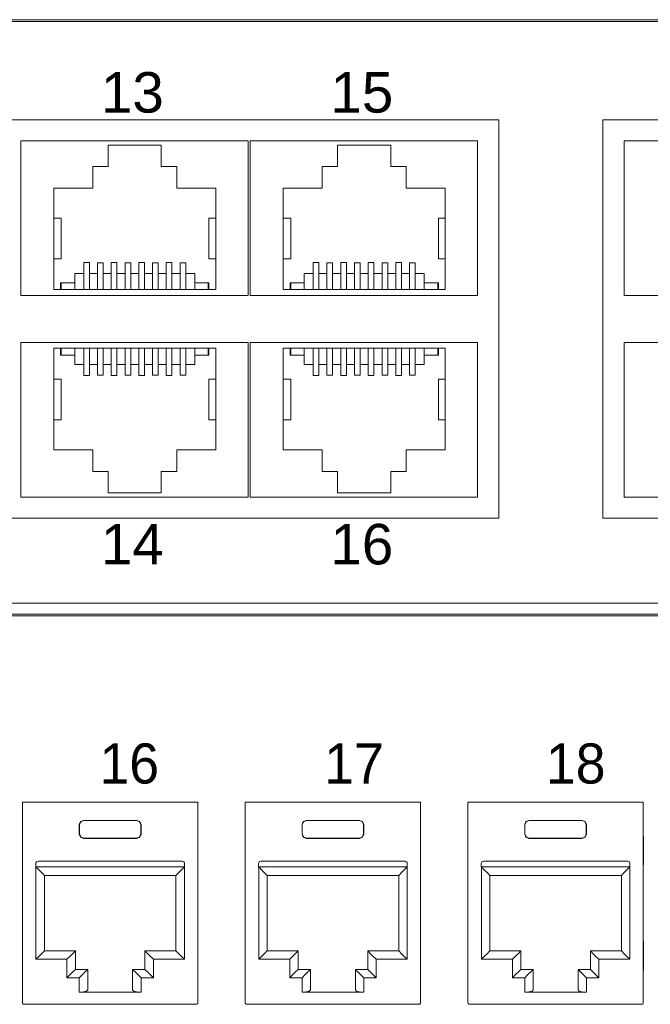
# Model space of a CAD drawing. Header units: millimetres. Extents: x 83969 to 164243, y -22860 to 4849.
# Tile 94 of 156: x 163453.09 to 163456.06, y -21359.72 to -21355.09. Entities that reach past the tile are written whole.
import ezdxf

# ---------------------------------------------------------------- set-up
doc = ezdxf.new("R2010")
doc.units = ezdxf.units.MM
doc.layers.get('0').update_dxf_attribs({"color": 251, "lineweight": 0})
doc.styles.add('_LANSTER_01', font='romans.shx')
doc.styles.add('Arial10', font='arial.ttf', dxfattribs={"height": 10})

# ---------------------------------------------------------------- blocks, each defined once
blk = doc.blocks.new('Switch 24xGE')
at = {"color": 144}
for points in [[(-306.45, 0), (0, 0), (0, 27.955), (-306.45, 27.955)], [(-135.1, 23.252), (-90, 23.252), (-90, 4.506), (-135.1, 4.506)], [(-85.1, 23.252), (-40, 23.252), (-40, 4.506), (-85.1, 4.506)]]:
    blk.add_lwpolyline(points, close=True, dxfattribs=at)
blk.add_lwpolyline([(-272.449, 27.876), (-34, 27.876), (-34, -0.079), (-272.449, -0.079)], close=True)
for points in [[(-101.8, 22.252), (-101.8, 14.981), (-112.5, 14.981), (-112.5, 22.252), (-101.8, 22.252)], [(-91, 22.252), (-91, 14.981), (-101.7, 14.981), (-101.7, 22.252), (-91, 22.252)], [(-73.4, 22.252), (-73.4, 14.981), (-84.1, 14.981), (-84.1, 22.252), (-73.4, 22.252)], [(-110.946, 15.259), (-110.946, 20.026), (-109.11, 20.026), (-109.11, 21.054), (-108.386, 21.054), (-108.386, 22.053), (-105.884, 22.053), (-105.884, 21.054), (-105.16, 21.054), (-105.16, 20.026), (-103.323, 20.026), (-103.323, 15.259), (-110.946, 15.259), (-110.627, 15.259), (-110.627, 15.576), (-110.596, 15.576), (-110.596, 15.259), (-110.596, 15.576), (-109.961, 15.576), (-109.961, 15.259), (-109.961, 16.021), (-109.535, 16.021), (-109.535, 15.259), (-109.535, 16.54), (-109.268, 16.54), (-109.268, 15.259), (-109.268, 16.021), (-108.887, 16.021), (-108.887, 15.259), (-108.887, 16.52), (-108.621, 16.52), (-108.621, 15.259), (-108.621, 16.021), (-108.24, 16.021), (-108.24, 15.259), (-108.24, 16.54), (-107.973, 16.54), (-107.973, 15.259), (-107.973, 16.021), (-107.592, 16.021), (-107.592, 15.259), (-107.592, 16.52), (-107.325, 16.52), (-107.325, 15.259), (-107.325, 16.021), (-106.944, 16.021), (-106.944, 15.259), (-106.944, 16.54), (-106.678, 16.54), (-106.678, 15.259), (-106.678, 16.021), (-106.297, 16.021), (-106.297, 15.259), (-106.297, 16.52), (-106.03, 16.52), (-106.03, 15.259), (-106.03, 16.021), (-105.649, 16.021), (-105.649, 15.259), (-105.649, 16.54), (-105.382, 16.54), (-105.382, 15.259), (-105.382, 16.021), (-105.001, 16.021), (-105.001, 15.259), (-105.001, 16.52), (-104.735, 16.52), (-104.735, 15.259), (-104.735, 16.021), (-104.309, 16.021), (-104.309, 15.259), (-104.309, 15.576), (-103.674, 15.576), (-103.674, 15.259), (-103.674, 15.576), (-103.642, 15.576), (-103.642, 15.259)], [(-100.146, 15.259), (-100.146, 20.026), (-98.31, 20.026), (-98.31, 21.054), (-97.586, 21.054), (-97.586, 22.053), (-95.084, 22.053), (-95.084, 21.054), (-94.36, 21.054), (-94.36, 20.026), (-92.523, 20.026), (-92.523, 15.259), (-100.146, 15.259), (-99.827, 15.259), (-99.827, 15.576), (-99.796, 15.576), (-99.796, 15.259), (-99.796, 15.576), (-99.161, 15.576), (-99.161, 15.259), (-99.161, 16.021), (-98.735, 16.021), (-98.735, 15.259), (-98.735, 16.54), (-98.468, 16.54), (-98.468, 15.259), (-98.468, 16.021), (-98.087, 16.021), (-98.087, 15.259), (-98.087, 16.52), (-97.821, 16.52), (-97.821, 15.259), (-97.821, 16.021), (-97.44, 16.021), (-97.44, 15.259), (-97.44, 16.54), (-97.173, 16.54), (-97.173, 15.259), (-97.173, 16.021), (-96.792, 16.021), (-96.792, 15.259), (-96.792, 16.52), (-96.525, 16.52), (-96.525, 15.259), (-96.525, 16.021), (-96.144, 16.021), (-96.144, 15.259), (-96.144, 16.54), (-95.878, 16.54), (-95.878, 15.259), (-95.878, 16.021), (-95.497, 16.021), (-95.497, 15.259), (-95.497, 16.52), (-95.23, 16.52), (-95.23, 15.259), (-95.23, 16.021), (-94.849, 16.021), (-94.849, 15.259), (-94.849, 16.54), (-94.582, 16.54), (-94.582, 15.259), (-94.582, 16.021), (-94.201, 16.021), (-94.201, 15.259), (-94.201, 16.52), (-93.935, 16.52), (-93.935, 15.259), (-93.935, 16.021), (-93.509, 16.021), (-93.509, 15.259), (-93.509, 15.576), (-92.874, 15.576), (-92.874, 15.259), (-92.874, 15.576), (-92.842, 15.576), (-92.842, 15.259)], [(-110.946, 18.616), (-110.591, 18.616), (-110.591, 16.713), (-110.946, 16.713)], [(-103.323, 18.616), (-103.647, 18.616), (-103.647, 16.713), (-103.323, 16.713)], [(-100.146, 18.616), (-99.791, 18.616), (-99.791, 16.713), (-100.146, 16.713)], [(-92.523, 18.616), (-92.847, 18.616), (-92.847, 16.713), (-92.523, 16.713)], [(-101.8, 5.506), (-101.8, 12.777), (-112.5, 12.777), (-112.5, 5.506), (-101.8, 5.506)], [(-91, 5.506), (-91, 12.777), (-101.7, 12.777), (-101.7, 5.506), (-91, 5.506)], [(-73.4, 5.506), (-73.4, 12.777), (-84.1, 12.777), (-84.1, 5.506), (-73.4, 5.506)], [(-110.946, 12.5), (-110.946, 7.733), (-109.11, 7.733), (-109.11, 6.704), (-108.386, 6.704), (-108.386, 5.705), (-105.884, 5.705), (-105.884, 6.704), (-105.16, 6.704), (-105.16, 7.733), (-103.323, 7.733), (-103.323, 12.5), (-110.946, 12.5), (-110.627, 12.5), (-110.627, 12.182), (-110.596, 12.182), (-110.596, 12.5), (-110.596, 12.182), (-109.961, 12.182), (-109.961, 12.5), (-109.961, 11.738), (-109.535, 11.738), (-109.535, 12.5), (-109.535, 11.219), (-109.268, 11.219), (-109.268, 12.5), (-109.268, 11.738), (-108.887, 11.738), (-108.887, 12.5), (-108.887, 11.239), (-108.621, 11.239), (-108.621, 12.5), (-108.621, 11.738), (-108.24, 11.738), (-108.24, 12.5), (-108.24, 11.218), (-107.973, 11.218), (-107.973, 12.5), (-107.973, 11.738), (-107.592, 11.738), (-107.592, 12.5), (-107.592, 11.239), (-107.325, 11.239), (-107.325, 12.5), (-107.325, 11.738), (-106.944, 11.738), (-106.944, 12.5), (-106.944, 11.218), (-106.678, 11.218), (-106.678, 12.5), (-106.678, 11.738), (-106.297, 11.738), (-106.297, 12.5), (-106.297, 11.239), (-106.03, 11.239), (-106.03, 12.5), (-106.03, 11.738), (-105.649, 11.738), (-105.649, 12.5), (-105.649, 11.218), (-105.382, 11.218), (-105.382, 12.5), (-105.382, 11.738), (-105.001, 11.738), (-105.001, 12.5), (-105.001, 11.239), (-104.735, 11.239), (-104.735, 12.5), (-104.735, 11.738), (-104.309, 11.738), (-104.309, 12.5), (-104.309, 12.182), (-103.674, 12.182), (-103.674, 12.5), (-103.674, 12.182), (-103.642, 12.182), (-103.642, 12.5)], [(-100.146, 12.5), (-100.146, 7.733), (-98.31, 7.733), (-98.31, 6.704), (-97.586, 6.704), (-97.586, 5.705), (-95.084, 5.705), (-95.084, 6.704), (-94.36, 6.704), (-94.36, 7.733), (-92.523, 7.733), (-92.523, 12.5), (-100.146, 12.5), (-99.827, 12.5), (-99.827, 12.182), (-99.796, 12.182), (-99.796, 12.5), (-99.796, 12.182), (-99.161, 12.182), (-99.161, 12.5), (-99.161, 11.738), (-98.735, 11.738), (-98.735, 12.5), (-98.735, 11.219), (-98.468, 11.219), (-98.468, 12.5), (-98.468, 11.738), (-98.087, 11.738), (-98.087, 12.5), (-98.087, 11.239), (-97.821, 11.239), (-97.821, 12.5), (-97.821, 11.738), (-97.44, 11.738), (-97.44, 12.5), (-97.44, 11.218), (-97.173, 11.218), (-97.173, 12.5), (-97.173, 11.738), (-96.792, 11.738), (-96.792, 12.5), (-96.792, 11.239), (-96.525, 11.239), (-96.525, 12.5), (-96.525, 11.738), (-96.144, 11.738), (-96.144, 12.5), (-96.144, 11.218), (-95.878, 11.218), (-95.878, 12.5), (-95.878, 11.738), (-95.497, 11.738), (-95.497, 12.5), (-95.497, 11.239), (-95.23, 11.239), (-95.23, 12.5), (-95.23, 11.738), (-94.849, 11.738), (-94.849, 12.5), (-94.849, 11.218), (-94.582, 11.218), (-94.582, 12.5), (-94.582, 11.738), (-94.201, 11.738), (-94.201, 12.5), (-94.201, 11.239), (-93.935, 11.239), (-93.935, 12.5), (-93.935, 11.738), (-93.509, 11.738), (-93.509, 12.5), (-93.509, 12.182), (-92.874, 12.182), (-92.874, 12.5), (-92.874, 12.182), (-92.842, 12.182), (-92.842, 12.5)], [(-110.946, 9.143), (-110.591, 9.143), (-110.591, 11.045), (-110.946, 11.045)], [(-103.323, 9.143), (-103.647, 9.143), (-103.647, 11.045), (-103.323, 11.045)], [(-100.146, 9.143), (-99.791, 9.143), (-99.791, 11.045), (-100.146, 11.045)], [(-92.523, 9.143), (-92.847, 9.143), (-92.847, 11.045), (-92.523, 11.045)]]:
    blk.add_lwpolyline(points, dxfattribs=at)
at = {"color": 144, "style": 'Arial10'}
for s, p in [('13', (-108.726, 23.585)), ('15', (-97.926, 23.585)), ('14', (-108.726, 2.337)), ('16', (-97.926, 2.337))]:
    blk.add_text(s, height=1.905, dxfattribs=at).set_placement(p)
blk = doc.blocks.new('Panel modularny_24_port_1U')
at = {"color": 0}
blk.add_line((48.895, 4.445), (0, 4.445), dxfattribs=at)
at = {"color": 0, "linetype": 'Continuous'}
for p, q in [((31.1159, 2.9564), (31.1348, 2.9564)), ((31.1159, 2.9564), (31.1159, 1.4553)), ((31.1348, 2.9564), (31.1379, 2.9564)), ((31.1379, 2.9564), (31.1453, 2.9564)), ((32.3985, 2.9564), (31.1453, 2.9564)), ((32.4058, 2.9564), (32.3985, 2.9564)), ((32.409, 2.9564), (32.4058, 2.9564)), ((32.4279, 2.9564), (32.409, 2.9564)), ((32.4279, 2.9564), (32.4279, 1.4553)), ((32.7828, 2.9564), (32.8017, 2.9564)), ((32.7828, 2.9564), (32.7828, 1.4553)), ((32.8017, 2.9564), (32.8048, 2.9564)), ((32.8048, 2.9564), (32.8122, 2.9564)), ((34.0653, 2.9564), (32.8122, 2.9564)), ((34.0727, 2.9564), (34.0653, 2.9564)), ((34.0758, 2.9564), (34.0727, 2.9564)), ((34.0947, 2.9564), (34.0758, 2.9564)), ((34.0947, 2.9564), (34.0947, 1.4553)), ((34.4497, 2.9564), (34.4686, 2.9564)), ((34.4497, 2.9564), (34.4497, 1.4553)), ((34.4686, 2.9564), (34.4717, 2.9564)), ((34.4717, 2.9564), (34.4791, 2.9564)), ((35.7322, 2.9564), (34.4791, 2.9564)), ((35.7396, 2.9564), (35.7322, 2.9564)), ((35.7427, 2.9564), (35.7396, 2.9564)), ((35.7616, 2.9564), (35.7427, 2.9564)), ((35.7616, 2.9564), (35.7616, 1.4553)), ((31.5409, 2.7884), (31.5501, 2.8107)), ((31.5516, 2.8092), (31.5423, 2.7869)), ((31.5501, 2.8107), (31.5724, 2.8199)), ((31.5738, 2.8184), (31.5516, 2.8092)), ((31.5724, 2.8199), (31.9714, 2.8199)), ((31.5724, 2.8199), (31.5738, 2.8184)), ((31.9699, 2.8184), (31.5738, 2.8184)), ((31.9714, 2.8199), (31.9699, 2.8184)), ((31.9699, 2.8184), (31.9922, 2.8092)), ((31.9937, 2.8107), (31.9714, 2.8199)), ((31.9922, 2.8092), (32.0014, 2.7869)), ((32.0029, 2.7884), (31.9937, 2.8107)), ((33.2077, 2.7884), (33.217, 2.8107)), ((33.2184, 2.8092), (33.2092, 2.7869)), ((33.217, 2.8107), (33.2392, 2.8199)), ((33.2407, 2.8184), (33.2184, 2.8092)), ((33.2392, 2.8199), (33.6383, 2.8199)), ((33.2392, 2.8199), (33.2407, 2.8184)), ((33.6368, 2.8184), (33.2407, 2.8184)), ((33.6383, 2.8199), (33.6368, 2.8184)), ((33.6368, 2.8184), (33.6591, 2.8092)), ((33.6605, 2.8107), (33.6383, 2.8199)), ((33.6591, 2.8092), (33.6683, 2.7869)), ((33.6698, 2.7884), (33.6605, 2.8107)), ((34.8746, 2.7884), (34.8838, 2.8107)), ((34.8853, 2.8092), (34.8761, 2.7869)), ((34.8838, 2.8107), (34.9061, 2.8199)), ((34.9076, 2.8184), (34.8853, 2.8092)), ((34.9061, 2.8199), (35.3051, 2.8199)), ((34.9061, 2.8199), (34.9076, 2.8184)), ((35.3037, 2.8184), (34.9076, 2.8184)), ((35.3051, 2.8199), (35.3037, 2.8184)), ((35.3037, 2.8184), (35.326, 2.8092)), ((35.3274, 2.8107), (35.3051, 2.8199)), ((35.326, 2.8092), (35.3352, 2.7869)), ((35.3366, 2.7884), (35.3274, 2.8107)), ((31.5409, 2.717), (31.5409, 2.7884)), ((31.5423, 2.7869), (31.5409, 2.7884)), ((31.5423, 2.7184), (31.5423, 2.7869)), ((32.0014, 2.7869), (32.0029, 2.7884)), ((32.0014, 2.7184), (32.0014, 2.7869)), ((32.0029, 2.717), (32.0029, 2.7884)), ((33.2077, 2.717), (33.2077, 2.7884)), ((33.2092, 2.7869), (33.2077, 2.7884)), ((33.2092, 2.7184), (33.2092, 2.7869)), ((33.6683, 2.7869), (33.6698, 2.7884)), ((33.6683, 2.7184), (33.6683, 2.7869)), ((33.6698, 2.717), (33.6698, 2.7884)), ((34.8746, 2.717), (34.8746, 2.7884)), ((34.8761, 2.7869), (34.8746, 2.7884)), ((34.8761, 2.7184), (34.8761, 2.7869)), ((35.3352, 2.7869), (35.3366, 2.7884)), ((35.3352, 2.7184), (35.3352, 2.7869)), ((35.3366, 2.717), (35.3366, 2.7884)), ((31.1152, 2.6904), (31.115, 2.662)), ((31.115, 2.662), (31.115, 2.5255)), ((31.1159, 2.7126), (31.1152, 2.6904)), ((31.5423, 2.7184), (31.5409, 2.717)), ((31.5501, 2.6947), (31.5409, 2.717)), ((31.5423, 2.7184), (31.5516, 2.6962)), ((31.5724, 2.6855), (31.5501, 2.6947)), ((31.5516, 2.6962), (31.5738, 2.687)), ((31.5738, 2.687), (31.5724, 2.6855)), ((31.5724, 2.6855), (31.9714, 2.6855)), ((31.9699, 2.687), (31.5738, 2.687)), ((31.9922, 2.6962), (31.9699, 2.687)), ((31.9699, 2.687), (31.9714, 2.6855)), ((31.9714, 2.6855), (31.9937, 2.6947)), ((32.0014, 2.7184), (31.9922, 2.6962)), ((31.9937, 2.6947), (32.0029, 2.717)), ((32.0014, 2.7184), (32.0029, 2.717)), ((32.4285, 2.6904), (32.4279, 2.7126)), ((32.4288, 2.662), (32.4285, 2.6904)), ((32.4288, 2.662), (32.4288, 2.5255)), ((32.7821, 2.6904), (32.7819, 2.662)), ((32.7819, 2.662), (32.7819, 2.5255)), ((32.7828, 2.7126), (32.7821, 2.6904)), ((33.2092, 2.7184), (33.2077, 2.717)), ((33.217, 2.6947), (33.2077, 2.717)), ((33.2092, 2.7184), (33.2184, 2.6962)), ((33.2392, 2.6855), (33.217, 2.6947)), ((33.2184, 2.6962), (33.2407, 2.687)), ((33.2407, 2.687), (33.2392, 2.6855)), ((33.2392, 2.6855), (33.6383, 2.6855)), ((33.6368, 2.687), (33.2407, 2.687)), ((33.6591, 2.6962), (33.6368, 2.687)), ((33.6368, 2.687), (33.6383, 2.6855)), ((33.6383, 2.6855), (33.6605, 2.6947)), ((33.6683, 2.7184), (33.6591, 2.6962)), ((33.6605, 2.6947), (33.6698, 2.717)), ((33.6683, 2.7184), (33.6698, 2.717)), ((34.0954, 2.6904), (34.0947, 2.7126)), ((34.0956, 2.662), (34.0954, 2.6904)), ((34.0956, 2.662), (34.0956, 2.5255)), ((34.449, 2.6904), (34.4487, 2.662)), ((34.4487, 2.662), (34.4487, 2.5255)), ((34.4497, 2.7126), (34.449, 2.6904)), ((34.8761, 2.7184), (34.8746, 2.717)), ((34.8838, 2.6947), (34.8746, 2.717)), ((34.8761, 2.7184), (34.8853, 2.6962)), ((34.9061, 2.6855), (34.8838, 2.6947)), ((34.8853, 2.6962), (34.9076, 2.687)), ((34.9076, 2.687), (34.9061, 2.6855)), ((34.9061, 2.6855), (35.3051, 2.6855)), ((35.3037, 2.687), (34.9076, 2.687)), ((35.326, 2.6962), (35.3037, 2.687)), ((35.3037, 2.687), (35.3051, 2.6855)), ((35.3051, 2.6855), (35.3274, 2.6947)), ((35.3352, 2.7184), (35.326, 2.6962)), ((35.3274, 2.6947), (35.3366, 2.717)), ((35.3352, 2.7184), (35.3366, 2.717)), ((35.7623, 2.6904), (35.7616, 2.7126)), ((35.7625, 2.662), (35.7623, 2.6904)), ((35.7625, 2.662), (35.7625, 2.5255)), ((31.115, 2.5255), (31.1152, 2.4971)), ((32.3116, 2.5141), (31.2322, 2.5141)), ((32.4285, 2.4971), (32.4288, 2.5255)), ((32.7819, 2.5255), (32.7821, 2.4971)), ((33.9785, 2.5141), (32.899, 2.5141)), ((34.0954, 2.4971), (34.0956, 2.5255)), ((34.4487, 2.5255), (34.449, 2.4971)), ((35.6454, 2.5141), (34.5659, 2.5141)), ((35.7623, 2.4971), (35.7625, 2.5255)), ((31.1152, 2.4971), (31.1159, 2.4749)), ((31.2154, 2.4973), (31.2154, 2.4721)), ((32.3284, 2.4721), (31.2154, 2.4721)), ((31.2164, 2.4721), (31.2405, 2.4479)), ((31.2164, 1.7811), (31.2164, 2.4721)), ((31.2405, 2.4479), (31.261, 2.4275)), ((32.3032, 2.4479), (32.2828, 2.4275)), ((32.3274, 2.4721), (32.3032, 2.4479)), ((32.3274, 1.7811), (32.3274, 2.4721)), ((32.3284, 2.4973), (32.3284, 2.4721)), ((32.4279, 2.4749), (32.4285, 2.4971)), ((32.7821, 2.4971), (32.7828, 2.4749)), ((32.8822, 2.4973), (32.8822, 2.4721)), ((33.9953, 2.4721), (32.8822, 2.4721)), ((32.8833, 2.4721), (32.9074, 2.4479)), ((32.8833, 1.7811), (32.8833, 2.4721)), ((32.9074, 2.4479), (32.9278, 2.4275)), ((33.9701, 2.4479), (33.9497, 2.4275)), ((33.9942, 2.4721), (33.9701, 2.4479)), ((33.9942, 1.7811), (33.9942, 2.4721)), ((33.9953, 2.4973), (33.9953, 2.4721)), ((34.0947, 2.4749), (34.0954, 2.4971)), ((34.449, 2.4971), (34.4497, 2.4749)), ((34.5491, 2.4973), (34.5491, 2.4721)), ((35.6622, 2.4721), (34.5491, 2.4721)), ((34.5502, 2.4721), (34.5743, 2.4479)), ((34.5502, 1.7811), (34.5502, 2.4721)), ((34.5743, 2.4479), (34.5947, 2.4275)), ((35.637, 2.4479), (35.6166, 2.4275)), ((35.6611, 2.4721), (35.637, 2.4479)), ((35.6611, 1.7811), (35.6611, 2.4721)), ((35.6622, 2.4973), (35.6622, 2.4721)), ((35.7616, 2.4749), (35.7623, 2.4971)), ((31.261, 2.4275), (31.2746, 2.4138)), ((31.2746, 2.4138), (31.2794, 2.4091)), ((31.2794, 2.4091), (31.2794, 1.8441)), ((31.2794, 2.4091), (32.2644, 2.4091)), ((32.2692, 2.4138), (32.2644, 2.4091)), ((32.2644, 2.4091), (32.2644, 1.8441)), ((32.2828, 2.4275), (32.2692, 2.4138)), ((32.9278, 2.4275), (32.9415, 2.4138)), ((32.9415, 2.4138), (32.9463, 2.4091)), ((32.9463, 2.4091), (32.9463, 1.8441)), ((32.9463, 2.4091), (33.9312, 2.4091)), ((33.936, 2.4138), (33.9312, 2.4091)), ((33.9312, 2.4091), (33.9312, 1.8441)), ((33.9497, 2.4275), (33.936, 2.4138)), ((34.5947, 2.4275), (34.6084, 2.4138)), ((34.6084, 2.4138), (34.6132, 2.4091)), ((34.6132, 2.4091), (34.6132, 1.8441)), ((34.6132, 2.4091), (35.5981, 2.4091)), ((35.6029, 2.4138), (35.5981, 2.4091)), ((35.5981, 2.4091), (35.5981, 1.8441)), ((35.6166, 2.4275), (35.6029, 2.4138)), ((31.1159, 1.9259), (31.1152, 1.9036)), ((32.4285, 1.9036), (32.4279, 1.9259)), ((32.7828, 1.9259), (32.7821, 1.9036)), ((34.0954, 1.9036), (34.0947, 1.9259)), ((34.4497, 1.9259), (34.449, 1.9036)), ((35.7623, 1.9036), (35.7616, 1.9259)), ((31.1152, 1.9036), (31.115, 1.8752)), ((31.115, 1.8752), (31.115, 1.7387)), ((31.2794, 1.8441), (31.2746, 1.8393)), ((31.5115, 1.8441), (31.2794, 1.8441)), ((31.5115, 1.8441), (31.5067, 1.8393)), ((31.5115, 1.7055), (31.5115, 1.8441)), ((32.0323, 1.7055), (32.0323, 1.8441)), ((32.0323, 1.8441), (32.2644, 1.8441)), ((32.0323, 1.8441), (32.0371, 1.8393)), ((32.2644, 1.8441), (32.2692, 1.8393)), ((32.4288, 1.8752), (32.4285, 1.9036)), ((32.4288, 1.8752), (32.4288, 1.7387)), ((32.7821, 1.9036), (32.7819, 1.8752)), ((32.7819, 1.8752), (32.7819, 1.7387)), ((32.9463, 1.8441), (32.9415, 1.8393)), ((33.1783, 1.8441), (32.9463, 1.8441)), ((33.1783, 1.8441), (33.1735, 1.8393)), ((33.1783, 1.7055), (33.1783, 1.8441)), ((33.6992, 1.7055), (33.6992, 1.8441)), ((33.6992, 1.8441), (33.9312, 1.8441)), ((33.6992, 1.8441), (33.704, 1.8393)), ((33.9312, 1.8441), (33.936, 1.8393)), ((34.0956, 1.8752), (34.0954, 1.9036)), ((34.0956, 1.8752), (34.0956, 1.7387)), ((34.449, 1.9036), (34.4487, 1.8752)), ((34.4487, 1.8752), (34.4487, 1.7387)), ((34.6132, 1.8441), (34.6084, 1.8393)), ((34.8452, 1.8441), (34.6132, 1.8441)), ((34.8452, 1.8441), (34.8404, 1.8393)), ((34.8452, 1.7055), (34.8452, 1.8441)), ((35.366, 1.7055), (35.366, 1.8441)), ((35.366, 1.8441), (35.5981, 1.8441)), ((35.366, 1.8441), (35.3708, 1.8393)), ((35.5981, 1.8441), (35.6029, 1.8393)), ((35.7625, 1.8752), (35.7623, 1.9036)), ((35.7625, 1.8752), (35.7625, 1.7387)), ((31.2405, 1.8052), (31.2164, 1.7811)), ((31.2164, 1.7811), (31.4485, 1.7811)), ((31.261, 1.8257), (31.2405, 1.8052)), ((31.2746, 1.8393), (31.261, 1.8257)), ((31.4726, 1.8052), (31.4485, 1.7811)), ((31.4485, 1.7811), (31.4485, 1.6425)), ((31.493, 1.8257), (31.4726, 1.8052)), ((31.5067, 1.8393), (31.493, 1.8257)), ((32.0371, 1.8393), (32.0507, 1.8257)), ((32.0507, 1.8257), (32.0712, 1.8052)), ((32.0712, 1.8052), (32.0953, 1.7811)), ((32.3274, 1.7811), (32.0953, 1.7811)), ((32.0953, 1.7811), (32.0953, 1.6425)), ((32.2692, 1.8393), (32.2828, 1.8257)), ((32.2828, 1.8257), (32.3032, 1.8052)), ((32.3032, 1.8052), (32.3274, 1.7811)), ((32.9074, 1.8052), (32.8833, 1.7811)), ((32.8833, 1.7811), (33.1153, 1.7811)), ((32.9278, 1.8257), (32.9074, 1.8052)), ((32.9415, 1.8393), (32.9278, 1.8257)), ((33.1395, 1.8052), (33.1153, 1.7811)), ((33.1153, 1.7811), (33.1153, 1.6425)), ((33.1599, 1.8257), (33.1395, 1.8052)), ((33.1735, 1.8393), (33.1599, 1.8257)), ((33.704, 1.8393), (33.7176, 1.8257)), ((33.7176, 1.8257), (33.7381, 1.8052)), ((33.7381, 1.8052), (33.7622, 1.7811)), ((33.9942, 1.7811), (33.7622, 1.7811)), ((33.7622, 1.7811), (33.7622, 1.6425)), ((33.936, 1.8393), (33.9497, 1.8257)), ((33.9497, 1.8257), (33.9701, 1.8052)), ((33.9701, 1.8052), (33.9942, 1.7811)), ((34.5743, 1.8052), (34.5502, 1.7811)), ((34.5502, 1.7811), (34.7822, 1.7811)), ((34.5947, 1.8257), (34.5743, 1.8052)), ((34.6084, 1.8393), (34.5947, 1.8257)), ((34.8063, 1.8052), (34.7822, 1.7811)), ((34.7822, 1.7811), (34.7822, 1.6425)), ((34.8268, 1.8257), (34.8063, 1.8052)), ((34.8404, 1.8393), (34.8268, 1.8257)), ((35.3708, 1.8393), (35.3845, 1.8257)), ((35.3845, 1.8257), (35.4049, 1.8052)), ((35.4049, 1.8052), (35.429, 1.7811)), ((35.6611, 1.7811), (35.429, 1.7811)), ((35.429, 1.7811), (35.429, 1.6425)), ((35.6029, 1.8393), (35.6166, 1.8257)), ((35.6166, 1.8257), (35.637, 1.8052)), ((35.637, 1.8052), (35.6611, 1.7811)), ((31.115, 1.7387), (31.1152, 1.7104)), ((31.1152, 1.7104), (31.1159, 1.6881)), ((31.493, 1.6871), (31.5067, 1.7007)), ((31.5067, 1.7007), (31.5115, 1.7055)), ((31.6039, 1.7055), (31.5115, 1.7055)), ((31.5854, 1.6871), (31.5991, 1.7007)), ((31.5991, 1.7007), (31.6039, 1.7055)), ((31.6039, 1.7055), (31.6039, 1.5517)), ((31.9399, 1.7055), (32.0323, 1.7055)), ((31.9399, 1.7055), (31.9399, 1.5517)), ((31.9447, 1.7007), (31.9399, 1.7055)), ((31.9583, 1.6871), (31.9447, 1.7007)), ((32.0371, 1.7007), (32.0323, 1.7055)), ((32.0507, 1.6871), (32.0371, 1.7007)), ((32.4279, 1.6881), (32.4285, 1.7104)), ((32.4285, 1.7104), (32.4288, 1.7387)), ((32.7819, 1.7387), (32.7821, 1.7104)), ((32.7821, 1.7104), (32.7828, 1.6881)), ((33.1599, 1.6871), (33.1735, 1.7007)), ((33.1735, 1.7007), (33.1783, 1.7055)), ((33.2707, 1.7055), (33.1783, 1.7055)), ((33.2523, 1.6871), (33.266, 1.7007)), ((33.266, 1.7007), (33.2707, 1.7055)), ((33.2707, 1.7055), (33.2707, 1.5517)), ((33.6068, 1.7055), (33.6992, 1.7055)), ((33.6068, 1.7055), (33.6068, 1.5517)), ((33.6116, 1.7007), (33.6068, 1.7055)), ((33.6252, 1.6871), (33.6116, 1.7007)), ((33.704, 1.7007), (33.6992, 1.7055)), ((33.7176, 1.6871), (33.704, 1.7007)), ((34.0947, 1.6881), (34.0954, 1.7104)), ((34.0954, 1.7104), (34.0956, 1.7387)), ((34.4487, 1.7387), (34.449, 1.7104)), ((34.449, 1.7104), (34.4497, 1.6881)), ((34.8268, 1.6871), (34.8404, 1.7007)), ((34.8404, 1.7007), (34.8452, 1.7055)), ((34.9376, 1.7055), (34.8452, 1.7055)), ((34.9192, 1.6871), (34.9328, 1.7007)), ((34.9328, 1.7007), (34.9376, 1.7055)), ((34.9376, 1.7055), (34.9376, 1.5517)), ((35.2736, 1.7055), (35.366, 1.7055)), ((35.2736, 1.7055), (35.2736, 1.5517)), ((35.2784, 1.7007), (35.2736, 1.7055)), ((35.2921, 1.6871), (35.2784, 1.7007)), ((35.3708, 1.7007), (35.366, 1.7055)), ((35.3845, 1.6871), (35.3708, 1.7007)), ((35.7616, 1.6881), (35.7623, 1.7104)), ((35.7623, 1.7104), (35.7625, 1.7387)), ((31.4485, 1.6425), (31.4726, 1.6666)), ((31.4485, 1.6425), (31.5409, 1.6425)), ((31.4726, 1.6666), (31.493, 1.6871)), ((31.5409, 1.6425), (31.565, 1.6666)), ((31.5409, 1.5349), (31.5409, 1.6425)), ((31.565, 1.6666), (31.5854, 1.6871)), ((31.9788, 1.6666), (31.9583, 1.6871)), ((32.0029, 1.6425), (31.9788, 1.6666)), ((32.0953, 1.6425), (32.0029, 1.6425)), ((32.0029, 1.5349), (32.0029, 1.6425)), ((32.0712, 1.6666), (32.0507, 1.6871)), ((32.0953, 1.6425), (32.0712, 1.6666)), ((33.1153, 1.6425), (33.1395, 1.6666)), ((33.1153, 1.6425), (33.2077, 1.6425)), ((33.1395, 1.6666), (33.1599, 1.6871)), ((33.2077, 1.6425), (33.2319, 1.6666)), ((33.2077, 1.5349), (33.2077, 1.6425)), ((33.2319, 1.6666), (33.2523, 1.6871)), ((33.6457, 1.6666), (33.6252, 1.6871)), ((33.6698, 1.6425), (33.6457, 1.6666)), ((33.7622, 1.6425), (33.6698, 1.6425)), ((33.6698, 1.5349), (33.6698, 1.6425)), ((33.7381, 1.6666), (33.7176, 1.6871)), ((33.7622, 1.6425), (33.7381, 1.6666)), ((34.7822, 1.6425), (34.8063, 1.6666)), ((34.7822, 1.6425), (34.8746, 1.6425)), ((34.8063, 1.6666), (34.8268, 1.6871)), ((34.8746, 1.6425), (34.8987, 1.6666)), ((34.8746, 1.5349), (34.8746, 1.6425)), ((34.8987, 1.6666), (34.9192, 1.6871)), ((35.3125, 1.6666), (35.2921, 1.6871)), ((35.3366, 1.6425), (35.3125, 1.6666)), ((35.429, 1.6425), (35.3366, 1.6425)), ((35.3366, 1.5349), (35.3366, 1.6425)), ((35.4049, 1.6666), (35.3845, 1.6871)), ((35.429, 1.6425), (35.4049, 1.6666)), ((31.6039, 1.5517), (31.5954, 1.5433)), ((31.9399, 1.5517), (31.9483, 1.5433)), ((33.2707, 1.5517), (33.2623, 1.5433)), ((33.6068, 1.5517), (33.6152, 1.5433)), ((34.9376, 1.5517), (34.9292, 1.5433)), ((35.2736, 1.5517), (35.2821, 1.5433)), ((31.5724, 1.5371), (31.5409, 1.5349)), ((32.0029, 1.5349), (31.5409, 1.5349)), ((31.5954, 1.5433), (31.5724, 1.5371)), ((31.9483, 1.5433), (31.9714, 1.5371)), ((31.9714, 1.5371), (32.0029, 1.5349)), ((33.2392, 1.5371), (33.2077, 1.5349)), ((33.6698, 1.5349), (33.2077, 1.5349)), ((33.2623, 1.5433), (33.2392, 1.5371)), ((33.6152, 1.5433), (33.6383, 1.5371)), ((33.6383, 1.5371), (33.6698, 1.5349)), ((34.9061, 1.5371), (34.8746, 1.5349)), ((35.3366, 1.5349), (34.8746, 1.5349)), ((34.9292, 1.5433), (34.9061, 1.5371)), ((35.2821, 1.5433), (35.3051, 1.5371)), ((35.3051, 1.5371), (35.3366, 1.5349)), ((31.1159, 1.4551), (31.1159, 1.4553)), ((31.1159, 1.4551), (31.1159, 1.4548)), ((31.1159, 1.4548), (31.116, 1.4541)), ((31.116, 1.4541), (31.1162, 1.4528)), ((31.1162, 1.4528), (31.1175, 1.4495)), ((31.1175, 1.4495), (31.1199, 1.4469)), ((31.1199, 1.4469), (31.1229, 1.4452)), ((31.1229, 1.4452), (31.1264, 1.4446)), ((31.1264, 1.4446), (31.1264, 1.4446)), ((31.1264, 1.4446), (32.4174, 1.4446)), ((32.4208, 1.4452), (32.4174, 1.4446)), ((32.4174, 1.4446), (32.4174, 1.4446)), ((32.4239, 1.4469), (32.4208, 1.4452)), ((32.4262, 1.4495), (32.4239, 1.4469)), ((32.4276, 1.4528), (32.4262, 1.4495)), ((32.4278, 1.4541), (32.4276, 1.4528)), ((32.4279, 1.4548), (32.4278, 1.4541)), ((32.4279, 1.4551), (32.4279, 1.4553)), ((32.4279, 1.4551), (32.4279, 1.4548)), ((32.7828, 1.4551), (32.7828, 1.4553)), ((32.7828, 1.4551), (32.7828, 1.4548)), ((32.7828, 1.4548), (32.7828, 1.4541)), ((32.7828, 1.4541), (32.783, 1.4528)), ((32.783, 1.4528), (32.7844, 1.4495)), ((32.7844, 1.4495), (32.7867, 1.4469)), ((32.7867, 1.4469), (32.7898, 1.4452)), ((32.7898, 1.4452), (32.7933, 1.4446)), ((32.7933, 1.4446), (32.7933, 1.4446)), ((32.7933, 1.4446), (34.0842, 1.4446)), ((34.0877, 1.4452), (34.0842, 1.4446)), ((34.0842, 1.4446), (34.0842, 1.4446)), ((34.0908, 1.4469), (34.0877, 1.4452)), ((34.0931, 1.4495), (34.0908, 1.4469)), ((34.0945, 1.4528), (34.0931, 1.4495)), ((34.0947, 1.4541), (34.0945, 1.4528)), ((34.0947, 1.4551), (34.0947, 1.4553)), ((34.0947, 1.4551), (34.0947, 1.4548)), ((34.0947, 1.4548), (34.0947, 1.4541)), ((34.4497, 1.4551), (34.4497, 1.4553)), ((34.4497, 1.4551), (34.4497, 1.4548)), ((34.4497, 1.4548), (34.4497, 1.4541)), ((34.4497, 1.4541), (34.4499, 1.4528)), ((34.4499, 1.4528), (34.4513, 1.4495)), ((34.4513, 1.4495), (34.4536, 1.4469)), ((34.4536, 1.4469), (34.4567, 1.4452)), ((34.4567, 1.4452), (34.4602, 1.4446)), ((34.4602, 1.4446), (34.4602, 1.4446)), ((34.4602, 1.4446), (35.7511, 1.4446)), ((35.7546, 1.4452), (35.7511, 1.4446)), ((35.7511, 1.4446), (35.7511, 1.4446)), ((35.7576, 1.4469), (35.7546, 1.4452)), ((35.76, 1.4495), (35.7576, 1.4469)), ((35.7613, 1.4528), (35.76, 1.4495)), ((35.7615, 1.4541), (35.7613, 1.4528)), ((35.7616, 1.4548), (35.7615, 1.4541)), ((35.7616, 1.4551), (35.7616, 1.4553)), ((35.7616, 1.4551), (35.7616, 1.4548))]:
    blk.add_line(p, q, dxfattribs=at)
for centre, start, end in [((31.2322, 2.4973), 90, 180), ((32.3116, 2.4973), 0, 90), ((32.899, 2.4973), 90, 180), ((33.9785, 2.4973), 0, 90), ((34.5659, 2.4973), 90, 180), ((35.6454, 2.4973), 0, 90)]:
    blk.add_arc(centre, 0.0168, start, end, dxfattribs=at)
at = {"color": 0, "char_height": 0.3, "attachment_point": 1, "style": '_LANSTER_01'}
for s, insert in [('\\A1;{\\fHP Simplified|b0|i0|c238|p34;16}', (31.6917, 3.3959)), ('\\A1;{\\fHP Simplified|b0|i0|c238|p34;17}', (33.3742, 3.3959)), ('\\A1;{\\fHP Simplified|b0|i0|c238|p34;18}', (35.0328, 3.3959))]:
    blk.add_mtext_dynamic_manual_height_columns(s, width=0.466049, gutter_width=6, heights=[0], dxfattribs=dict(at, insert=insert))

msp = doc.modelspace()

# ---------------------------------------------------------------- block references
for name, p, xscale, yscale, zscale in [('Switch 24xGE', (163464.3466, -21357.8827), 0.1, 0.1, 0.1), ('Panel modularny_24_port_1U', (163433.539, -21360.6262), 0.6288112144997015, 0.6288112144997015, 0.6288112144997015)]:
    msp.add_blockref(name, p, dxfattribs=dict(xscale=xscale, yscale=yscale, zscale=zscale))

doc.saveas('drawing.dxf')
